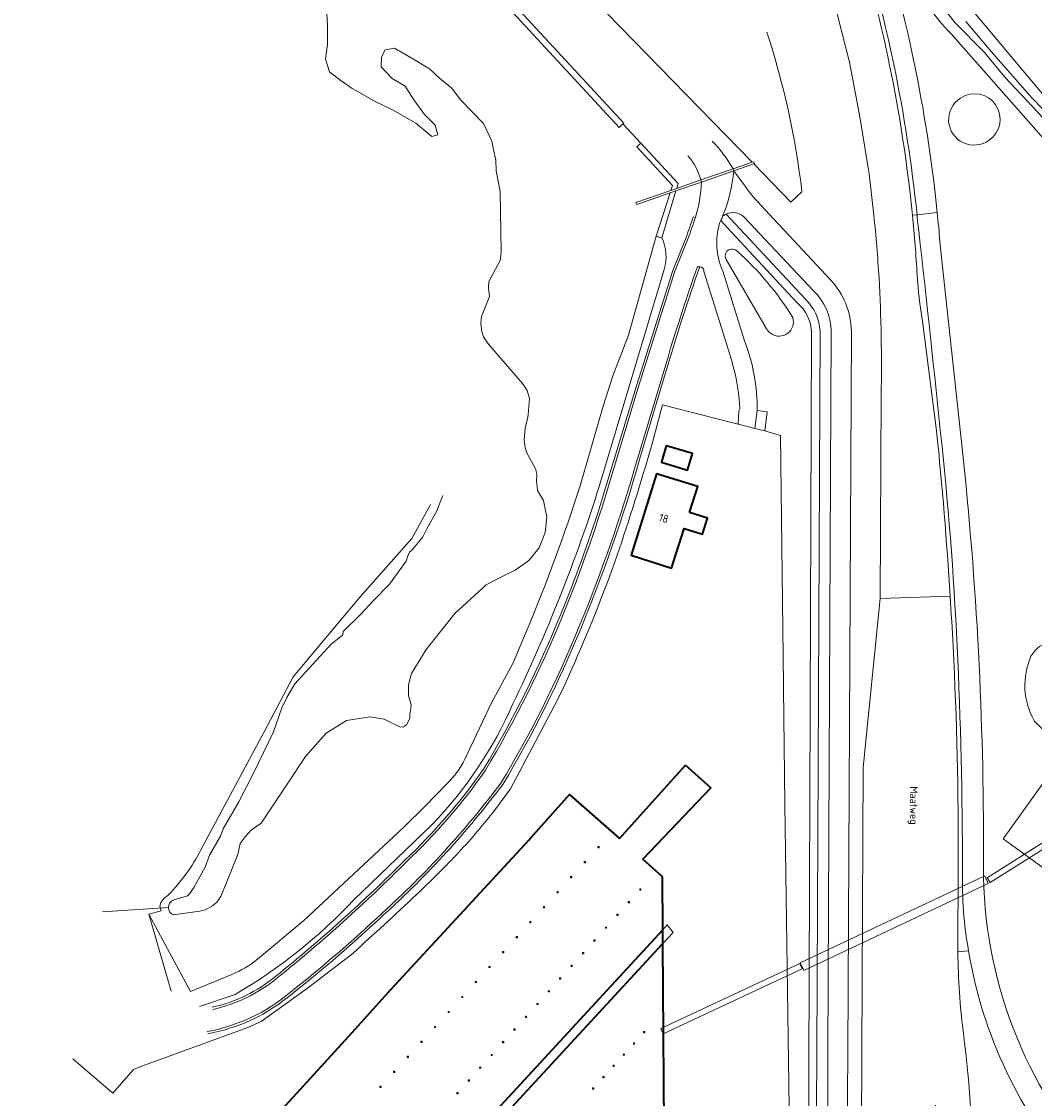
# Model space of a CAD drawing. Header units: metres. Extents: x 152391 to 157968, y 462336 to 467280.
# Tile 103 of 256: x 154045 to 154224, y 464281 to 464472. Entities that reach past the tile are written whole.
import ezdxf
from ezdxf.enums import TextEntityAlignment as Align

# ---------------------------------------------------------------- set-up
doc = ezdxf.new("R2010")
doc.units = ezdxf.units.M
doc.header["$LTSCALE"] = 0.75
doc.layers.get('0').update_dxf_attribs({"lineweight": 25})
for name, color, linetype, lineweight in [('B-WE-GK-BESCHOEIING-G', 251, 'GK-BESCHOEIING', 35), ('B-WE-GK-KADEMUUR-G', 5, 'Continuous', 35), ('B-WE-GR-BOS_LOOF-GV', 251, 'Continuous', 13), ('B-WE-GR-GROENVOORZIENING-GV', 251, 'Continuous', 18), ('B-WE-GR-HAAG-GV', 251, 'Continuous', 13), ('B-WE-GW-TALUD_KRUIN-G', 251, 'Continuous', 18), ('B-WE-IE-MEUBILAIR_WATERWEGMEUBILAIR-S', 251, 'Continuous', 25), ('B-WE-KW-KUNSTWERK_DUIKER-G', 5, 'Continuous', 18), ('B-WE-KW-KUNSTWERK_DUIKER-GV', 5, 'Continuous', 18), ('B-WE-KW-KUNSTWERK_STEIGER-GV', 170, 'Continuous', 18), ('B-WE-OG-BEBOUWING-GV', 6, 'Continuous', 35), ('B-WE-OG-BEBOUWING-T18', 1, 'Continuous', 18), ('B-WE-OG-TERREIN_CULTUURSCHEIDING-GV', 251, 'Continuous', 18), ('B-WE-OG-TOPOGRAFIE-T18', 1, 'Continuous', 18), ('B-WE-OG-WATER-GV', 251, 'Continuous', 18), ('B-WE-OG-WATER_GREPPEL-GV', 251, 'Continuous', 18), ('B-WE-OG-WATER_SLOOT-GV', 251, 'Continuous', 18), ('B-WE-VH-VERHARDING_ASFALT-GV', 251, 'Continuous', 18), ('B-WE-VH-VERHARDING_BEDRIJFSVLOERPLAAT-GV', 251, 'Continuous', 18), ('B-WE-VH-VERHARDING_BETON-GV', 251, 'Continuous', 18), ('B-WE-VH-VERHARDING_GRASBETONSTEEN-GV', 251, 'Continuous', 18), ('B-WE-VH-VERHARDING_TEGEL-GV', 251, 'Continuous', 18)]:
    doc.layers.add(name, color=color, linetype=linetype, lineweight=lineweight)
doc.styles.add('NLCS-ISO', font='isocpeur.ttf')
doc.styles.add('NLCS-ISO-M750-T18', font='NLCS-ISO.ttf', dxfattribs={"height": 1.35})
doc.linetypes.add('GK-BESCHOEIING', pattern='A,30,-5,[1,NLCS.SHX,S=1,R=0,X=0,Y=0],-5', length=40)

# ---------------------------------------------------------------- blocks, each defined once
blk = doc.blocks.new('SIE-WATER_MEERPAAL-SO')
at = {"color": 0, "linetype": 'ByBlock', "lineweight": 18}
blk.add_lwpolyline([(-1.1, -1.1), (1.1, -1.1), (1.1, 1.1), (-1.1, 1.1)], close=True, dxfattribs=at)
at = {"color": 0, "linetype": 'ByBlock', "lineweight": 18, "style": 'NLCS-ISO'}
blk.add_text('m', height=1.5, dxfattribs=at).set_placement((0, 0.3), align=Align.MIDDLE_CENTER)

msp = doc.modelspace()

# ---------------------------------------------------------------- linework, layer by layer
at = {"layer": 'B-WE-GK-BESCHOEIING-G'}
for points in [[(154150.81, 464327.23), (154162.47, 464340.21)], [(154162.47, 464340.21), (154166.96, 464336.23)], [(154166.96, 464336.23), (154154.95, 464323.6), (154158.36, 464320.54), (154158.42, 464311.06)], [(154158.42, 464311.06), (154108.9, 464257.3), (154110.08, 464256.2), (154158.44, 464308.66), (154158.71, 464268.38), (154143.5, 464251.91), (154122.8, 464229.38), (154114.54, 464235.18), (154109.61, 464228.36)], [(154158.42, 464311.06), (154158.44, 464308.66)]]:
    msp.add_lwpolyline(points, dxfattribs=at)
at = {"layer": 'B-WE-GK-KADEMUUR-G'}
for points in [[(154135.12, 464327.3), (154141.97, 464335.04), (154142.14, 464334.88)], [(154142.14, 464334.88), (154150.81, 464327.23)], [(154102.47, 464233.01), (154107.84, 464240.37), (154079.98, 464259.64), (154077.7, 464261.36), (154075.95, 464262.9), (154084.57, 464272.21), (154093.15, 464281.55), (154103.58, 464292.95), (154110.45, 464300.6), (154134.81, 464326.94), (154135.12, 464327.3)]]:
    msp.add_lwpolyline(points, dxfattribs=at)
at = {"layer": 'B-WE-GR-BOS_LOOF-GV'}
for points in [[(154168.52, 464435.98, 0.174192), (154169.07, 464427.55)], [(154168.74, 464436.47, -0.005795), (154168.52, 464435.98)], [(154169.68, 464429.61, -0.259742), (154169.66, 464430.8)], [(154169.66, 464430.8, -0.494147), (154171.57, 464431.1)], [(154171.57, 464431.1, -0.072733), (154181.45, 464419.34)], [(154184.76, 464416.66, 0.217014), (154182.23, 464421.94)], [(154181.45, 464419.34, -0.714041), (154177.62, 464416.48)], [(154177.62, 464416.48, -0.116377), (154176.84, 464417.34)], [(154172.95, 464415.2, -0.093851), (154175.16, 464402.88)]]:
    msp.add_lwpolyline(points, format="xyb", dxfattribs=at)
for points in [[(154182.23, 464421.94), (154170.71, 464434.35), (154168.74, 464436.47)], [(154176.84, 464417.34), (154169.68, 464429.61)], [(154169.07, 464427.55), (154172.95, 464415.2)], [(154184.24, 464271.46), (154184.52, 464350.42), (154184.76, 464416.66)], [(154175.16, 464402.88), (154176.96, 464402.66), (154176.52, 464399.28), (154176.67, 464399.24), (154179.28, 464398.47), (154179.8, 464354.47), (154179.81, 464353.82), (154180.08, 464333.39), (154180.98, 464267.25), (154139.89, 464223.63), (154132.85, 464216.16), (154131.65, 464214.88), (154130.91, 464214.1)]]:
    msp.add_lwpolyline(points, dxfattribs=at)
at = {"layer": 'B-WE-GR-GROENVOORZIENING-GV'}
msp.add_lwpolyline([(154158.3, 464433.41), (154160.81, 464441.72), (154159.79, 464441.36), (154157.34, 464433.7)], close=True, dxfattribs=at)
at = {"layer": 'B-WE-GR-HAAG-GV'}
msp.add_lwpolyline([(154159.79, 464441.36), (154157.34, 464433.7), (154158.3, 464433.41), (154160.81, 464441.72)], close=True, dxfattribs=at)
at = {"layer": 'B-WE-GW-TALUD_KRUIN-G'}
for points in [[(154182.23, 464421.94), (154170.71, 464434.35), (154168.74, 464436.47)], [(154147.31, 464389.62), (154158.71, 464427.8)], [(154184.24, 464271.46), (154184.52, 464350.42), (154184.76, 464416.66)], [(154103.88, 464316.41), (154117.59, 464329.59)], [(154076.6, 464297.57), (154082.9, 464299.67)]]:
    msp.add_lwpolyline(points, dxfattribs=at)
for points in [[(154158.71, 464427.8, 0.188538), (154158.3, 464433.41)], [(154184.76, 464416.66, 0.217014), (154182.23, 464421.94)], [(154132.01, 464351.08, 0.035296), (154147.31, 464389.62)], [(154117.59, 464329.59, 0.088859), (154132.01, 464351.08)], [(154082.9, 464299.67, 0.071129), (154103.88, 464316.41)]]:
    msp.add_lwpolyline(points, format="xyb", dxfattribs=at)
at = {"layer": 'B-WE-KW-KUNSTWERK_DUIKER-G'}
msp.add_lwpolyline([(154071.12, 464315.03), (154059.44, 464314.28)], dxfattribs=at)
at = {"layer": 'B-WE-KW-KUNSTWERK_DUIKER-GV'}
for points in [[(154216.37, 464319.45), (154229.85, 464327.98), (154229.31, 464328.83), (154215.83, 464320.3)], [(154183.42, 464303.93), (154216.02, 464319.28), (154215.39, 464320.64), (154182.78, 464305.29)], [(154158.53, 464292.75), (154183.13, 464304.22), (154182.71, 464305.13), (154158.11, 464293.65)]]:
    msp.add_lwpolyline(points, close=True, dxfattribs=at)
at = {"layer": 'B-WE-KW-KUNSTWERK_STEIGER-GV'}
msp.add_lwpolyline([(154158.42, 464311.06), (154108.9, 464257.3), (154110.08, 464256.2), (154158.44, 464308.66), (154160.29, 464310.66), (154159.26, 464311.97)], close=True, dxfattribs=at)
at = {"layer": 'B-WE-OG-BEBOUWING-GV'}
for points in [[(154158.33, 464393.98), (154158.26, 464393.74), (154162.85, 464392.38), (154163.44, 464394.29), (154163.76, 464395.3), (154159.34, 464396.61), (154159.1, 464396.68)], [(154163.2, 464384.89), (154164.67, 464389.45), (154157.37, 464391.71), (154152.87, 464377.32), (154160.02, 464375.01), (154162.29, 464382.06), (154165.48, 464381.03), (154166.39, 464383.86)]]:
    msp.add_lwpolyline(points, close=True, dxfattribs=at)
at = {"layer": 'B-WE-OG-TERREIN_CULTUURSCHEIDING-GV'}
for points in [[(154152.38, 464521.18), (154133.85, 464489.4), (154135.02, 464487.25), (154146.3, 464475.53), (154174.26, 464446.77), (154174.56, 464446.87), (154174.68, 464446.51), (154174.56, 464446.47), (154181.14, 464439.7), (154183.08, 464441.55)], [(154090.93, 464513.08), (154092.56, 464511.31), (154092.91, 464510.93), (154095.17, 464508.48), (154101.64, 464507.69), (154151.57, 464453.69), (154151.42, 464453.55), (154154.58, 464450.13), (154161.19, 464442.99), (154160.94, 464442.15), (154165.23, 464443.64)], [(154170.9, 464445.6), (154174.26, 464446.77), (154146.3, 464475.53), (154135.02, 464487.25), (154133.85, 464489.4)], [(154194.79, 464445.78), (154193.26, 464455.17), (154191.46, 464464.47), (154189.33, 464472.98), (154188.88, 464474.48), (154188.76, 464474.9)], [(154213.55, 464473.16), (154282.62, 464390.9), (154290.82, 464379.36), (154288.92, 464377.9)], [(154251.26, 464422.02), (154209.47, 464469.45)], [(154183.08, 464441.55), (154181.14, 464439.7), (154174.56, 464446.47), (154171.05, 464445.28)], [(154165.31, 464443.28), (154160.81, 464441.72), (154158.3, 464433.41)], [(154174.45, 464440.66), (154178.06, 464436.78), (154179.89, 464434.81), (154188.11, 464426.02)], [(154183.7, 464422.59), (154169.71, 464437.62)], [(154163.86, 464437.1), (154164.24, 464436.98)], [(154168.74, 464436.47), (154170.71, 464434.35), (154182.23, 464421.94)], [(154147.36, 464385.95), (154153.58, 464406.52), (154160.23, 464427.64), (154162.62, 464433.5)], [(154158.3, 464433.41), (154157.34, 464433.7), (154152.44, 464416.21), (154149.65, 464409.03)], [(154207.47, 464432.68), (154208.75, 464420.71), (154211.38, 464396.26)], [(154158.71, 464427.8), (154147.31, 464389.62)], [(154147.31, 464389.62), (154158.71, 464427.8)], [(154170.66, 464411.68), (154165.76, 464427.48)], [(154184.76, 464416.66), (154184.52, 464350.42), (154184.24, 464271.46)], [(154185.48, 464272.74), (154185.68, 464279.39), (154185.73, 464289.47), (154186.28, 464416.88)], [(154191.82, 464416.88), (154191.17, 464289.43), (154191.09, 464274.11)], [(154149.65, 464409.03), (154147.95, 464403.66), (154144.36, 464391.22)], [(154159.11, 464409.94), (154154.39, 464394.22)], [(154188.92, 464261.75), (154193.53, 464261.65), (154193.65, 464289.43), (154193.88, 464339.79), (154196.92, 464369.65), (154197.09, 464405.57)], [(154156.46, 464396.61), (154158.42, 464403.92), (154170.14, 464400.91), (154171.81, 464400.49), (154171.94, 464402.84), (154172.08, 464403.2)], [(154135.14, 464365.73), (154132.04, 464358.29), (154128.13, 464351.09), (154123.51, 464341.29)], [(154128.57, 464331.99), (154131.58, 464336.02), (154139.82, 464351.65), (154140.91, 464353.93)], [(154226.99, 464345.09), (154224.17, 464348.01)], [(154245.85, 464281.4), (154245.8, 464282.37), (154243.21, 464309.83), (154233.57, 464316.74), (154233.39, 464316.5), (154218.64, 464327.17), (154227.16, 464339.1)], [(154120.24, 464336.84), (154116.53, 464333), (154112.63, 464329.21), (154095.03, 464312.73), (154086.88, 464305.91)], [(154117.59, 464329.59), (154103.88, 464316.41)], [(154103.88, 464316.41), (154117.59, 464329.59)], [(154082.31, 464303.21), (154074.99, 464300.18), (154067.62, 464313.86), (154071.57, 464300.25)], [(154054.24, 464288.29), (154061.29, 464282.24), (154064.92, 464286.4), (154066.22, 464286.94), (154085.12, 464293.83), (154087.48, 464294.93), (154095.71, 464300.8), (154103.68, 464306.95)], [(154212.52, 464307.4), (154210.64, 464307.21)], [(154082.9, 464299.67), (154076.6, 464297.57)], [(154076.6, 464297.57), (154082.9, 464299.67)]]:
    msp.add_lwpolyline(points, dxfattribs=at)
for points in [[(154195.84, 464491.31, -0.052166), (154206.99, 464437.89)], [(154209.47, 464469.45, -0.10851), (154202.37, 464480.45)], [(154176.89, 464469.75, -0.048809), (154183.08, 464441.55)], [(154183.08, 464441.55, 0.048809), (154176.89, 464469.75)], [(154211.1, 464458.12, -0.987689), (154216.18, 464450.68)], [(154216.18, 464450.68, -1.0365), (154211.1, 464458.12)], [(154167.23, 464450.5, -0.065758), (154170.9, 464445.6)], [(154165.23, 464443.64, 0.103953), (154162.93, 464447.93)], [(154171.05, 464445.28, 0.009801), (154174.45, 464440.66)], [(154195.79, 464437.42, 0.008247), (154194.79, 464445.78)], [(154164.24, 464436.98, 0.066782), (154165.31, 464443.28)], [(154169.71, 464437.62, 0.067322), (154169.06, 464437.22)], [(154206.99, 464437.89, -0.005168), (154207.47, 464432.68)], [(154162.62, 464433.5, 0.003815), (154163.86, 464437.1)], [(154169.06, 464437.22, -0.007756), (154168.74, 464436.47)], [(154196.7, 464426.32, 0.010815), (154195.79, 464437.42)], [(154158.3, 464433.41, -0.188538), (154158.71, 464427.8)], [(154158.71, 464427.8, 0.188538), (154158.3, 464433.41)], [(154165.02, 464428.31, 0.014358), (154159.11, 464409.94)], [(154165.76, 464427.48, 0.409532), (154165.02, 464428.31)], [(154197.09, 464405.57, 0.017782), (154196.7, 464426.32)], [(154188.11, 464426.02, -0.1859), (154191.82, 464416.88)], [(154186.28, 464416.88, 0.185232), (154183.7, 464422.59)], [(154182.23, 464421.94, -0.217014), (154184.76, 464416.66)], [(154172.08, 464403.2, 0.061554), (154170.66, 464411.68)], [(154150.42, 464377.3, 0.012211), (154156.46, 464396.61)], [(154211.38, 464396.26, -0.027818), (154215.16, 464324.14)], [(154154.39, 464394.22, -0.028085), (154143.98, 464364.33)], [(154144.36, 464391.22, -0.023729), (154135.14, 464365.73)], [(154147.31, 464389.62, -0.035296), (154132.01, 464351.08)], [(154132.01, 464351.08, 0.035296), (154147.31, 464389.62)], [(154140.45, 464366.88, 0.021029), (154147.36, 464385.95)], [(154140.91, 464353.93, 0.02297), (154150.42, 464377.3)], [(154126.81, 464339.52, 0.037736), (154140.45, 464366.88)], [(154143.98, 464364.33, -0.039199), (154130.2, 464336.81)], [(154223.56, 464359.46, -0.56924), (154231.29, 464360.01)], [(154224.17, 464348.01, -0.238623), (154223.56, 464359.46)], [(154132.01, 464351.08, -0.088859), (154117.59, 464329.59)], [(154117.59, 464329.59, 0.088859), (154132.01, 464351.08)], [(154123.51, 464341.29, -0.092192), (154120.24, 464336.84)], [(154112.91, 464323.42, 0.050826), (154126.81, 464339.52)], [(154130.2, 464336.81, -0.047792), (154109.14, 464313.76)], [(154122.01, 464324.36, 0.021051), (154128.57, 464331.99)], [(154090.1, 464302.92, 0.026948), (154112.91, 464323.42)], [(154114.85, 464317.23, 0.013022), (154122.01, 464324.36)], [(154215.16, 464324.14, 0.185908), (154234.43, 464270.26)], [(154103.88, 464316.41, -0.071129), (154082.9, 464299.67)], [(154082.9, 464299.67, 0.071129), (154103.88, 464316.41)], [(154103.68, 464306.95, 0.004712), (154114.85, 464317.23)], [(154109.14, 464313.76, -0.021765), (154092.92, 464299.76)], [(154210.64, 464307.21, 0.03044), (154211.62, 464292.85)], [(154231.53, 464267.44, -0.140626), (154212.52, 464307.4)], [(154086.88, 464305.91, -0.069347), (154082.31, 464303.21)], [(154078.86, 464297.41, 0.116945), (154090.1, 464302.92)], [(154092.92, 464299.76, -0.129496), (154078.08, 464292.73)], [(154211.62, 464292.85, -0.027821), (154213.51, 464264.57)]]:
    msp.add_lwpolyline(points, format="xyb", dxfattribs=at)
at = {"layer": 'B-WE-OG-WATER-GV'}
msp.add_lwpolyline([(154158.71, 464268.38), (154158.44, 464308.66), (154158.42, 464311.06), (154158.36, 464320.54), (154154.95, 464323.6), (154166.96, 464336.23), (154162.47, 464340.21), (154150.81, 464327.23), (154142.14, 464334.88), (154141.97, 464335.04), (154135.12, 464327.3), (154134.81, 464326.94), (154110.45, 464300.6), (154103.58, 464292.95), (154093.15, 464281.55), (154084.57, 464272.21)], dxfattribs=at)
at = {"layer": 'B-WE-OG-WATER_GREPPEL-GV'}
for points in [[(154216.18, 464450.68, 0.987689), (154211.1, 464458.12)], [(154211.1, 464458.12, 1.0365), (154216.18, 464450.68)], [(154169.66, 464430.8, 0.259742), (154169.68, 464429.61)], [(154171.57, 464431.1, 0.494147), (154169.66, 464430.8)], [(154181.45, 464419.34, 0.072733), (154171.57, 464431.1)], [(154177.62, 464416.48, 0.714041), (154181.45, 464419.34)], [(154176.84, 464417.34, 0.116377), (154177.62, 464416.48)]]:
    msp.add_lwpolyline(points, format="xyb", dxfattribs=at)
msp.add_lwpolyline([(154169.68, 464429.61), (154176.84, 464417.34)], dxfattribs=at)
at = {"layer": 'B-WE-OG-WATER_SLOOT-GV'}
for points in [[(154279.27, 464388.6), (154257.69, 464416.35), (154241.45, 464436.52), (154234.84, 464444.2), (154224.64, 464455.73), (154218.96, 464461.79), (154215.35, 464466.17), (154210.1, 464471.5), (154207.39, 464474.95), (154206.57, 464476.16), (154204.87, 464479.86), (154203.03, 464484.9), (154199.89, 464494.46), (154196.24, 464505.63), (154193.08, 464514.59), (154190.75, 464520.66)], [(154190.75, 464520.66), (154193.08, 464514.59), (154196.24, 464505.63), (154199.89, 464494.46), (154203.03, 464484.9), (154204.87, 464479.86), (154206.57, 464476.16), (154207.39, 464474.95), (154210.1, 464471.5), (154215.35, 464466.17), (154218.96, 464461.79), (154224.64, 464455.73), (154234.84, 464444.2), (154241.45, 464436.52), (154257.69, 464416.35), (154279.27, 464388.6)], [(154144.36, 464391.22), (154147.95, 464403.66), (154149.65, 464409.03), (154152.44, 464416.21), (154157.34, 464433.7), (154159.79, 464441.36), (154153.87, 464439.3), (154153.74, 464439.66), (154159.93, 464441.81), (154160.2, 464442.64), (154153.92, 464449.52), (154154.58, 464450.13), (154151.42, 464453.55), (154150.76, 464452.94), (154100.85, 464506.94), (154096.29, 464507.27), (154040.78, 464509.52), (154040.68, 464509.41), (154040.19, 464509.43), (154005.84, 464510.89)], [(154099.04, 464474.16), (154099.24, 464470.86), (154099.24, 464467.56), (154098.9, 464465.01), (154099.57, 464462.78), (154101.66, 464461.17), (154103.61, 464459.82), (154105.3, 464458.88), (154107.65, 464457.54), (154110.82, 464455.99), (154114.85, 464453.7), (154117.65, 464451.3), (154118.7, 464451.6), (154118.28, 464453.32), (154116.39, 464455.22), (154114.49, 464457.79), (154112.95, 464460.21), (154110.66, 464461.58), (154108.71, 464463.63), (154108.77, 464465.39), (154109.4, 464466.63), (154111.05, 464466.94), (154114.45, 464465), (154117.23, 464463.29), (154119.02, 464461.61), (154121.18, 464459.84), (154122.72, 464457.83), (154126.79, 464453.61), (154128.24, 464450.51), (154128.56, 464449.01), (154128.99, 464447.13), (154129.01, 464445.28), (154129.72, 464441.62), (154129.91, 464430.93), (154129.78, 464429.67), (154129.75, 464429.39), (154127.76, 464425.71), (154127.67, 464424.59), (154127.88, 464423.03), (154126.47, 464419.52), (154126.31, 464418.32), (154126.49, 464416.81), (154126.82, 464415.89), (154127.68, 464414.6), (154133.67, 464407.64), (154134.52, 464406.42), (154134.92, 464404.99), (154134.7, 464402.18), (154134.64, 464401.71), (154134.15, 464399.77), (154134.01, 464397.69), (154134.18, 464396.28), (154134.48, 464395.4), (154136.04, 464392.47), (154136.23, 464391.39), (154136.14, 464390.51), (154136.33, 464388.76), (154137.41, 464387), (154137.99, 464384.07), (154137.7, 464381.33), (154136.63, 464378.64), (154134.8, 464376.38), (154132.42, 464374.65), (154129.73, 464373.36), (154127.25, 464372.07), (154121.75, 464367), (154116.68, 464360.64), (154114.1, 464356.43), (154113.56, 464354.38), (154113.56, 464352.44), (154113.99, 464350.93), (154113.88, 464349.75), (154113.8, 464349.3), (154113.77, 464348.45), (154113.17, 464347.33), (154112.68, 464346.98), (154112.15, 464346.94), (154109.24, 464348.34), (154106.76, 464348.78), (154102.56, 464348.13), (154099, 464345.86), (154095.33, 464341.77), (154092.21, 464337.02), (154087.51, 464329.97), (154085.75, 464328.7), (154084.67, 464327.53), (154083.79, 464326.36), (154083.4, 464324.4), (154080.38, 464316.98), (154079.64, 464316.01)], [(154079.64, 464316.01), (154080.38, 464316.98), (154083.4, 464324.4), (154083.79, 464326.36), (154084.67, 464327.53), (154085.75, 464328.7), (154087.51, 464329.97), (154092.21, 464337.02), (154095.33, 464341.77), (154099, 464345.86), (154102.56, 464348.13), (154106.76, 464348.78), (154109.24, 464348.34), (154112.15, 464346.94), (154112.68, 464346.98), (154113.17, 464347.33), (154113.77, 464348.45), (154113.8, 464349.3), (154113.88, 464349.75), (154113.99, 464350.93), (154113.56, 464352.44), (154113.56, 464354.38), (154114.1, 464356.43), (154116.68, 464360.64), (154121.75, 464367), (154127.25, 464372.07), (154129.73, 464373.36), (154132.42, 464374.65), (154134.8, 464376.38), (154136.63, 464378.64), (154137.7, 464381.33), (154137.99, 464384.07), (154137.41, 464387), (154136.33, 464388.76), (154136.14, 464390.51), (154136.23, 464391.39), (154136.04, 464392.47), (154134.48, 464395.4), (154134.18, 464396.28), (154134.01, 464397.69), (154134.15, 464399.77), (154134.64, 464401.71), (154134.7, 464402.18), (154134.92, 464404.99), (154134.52, 464406.42), (154133.67, 464407.64), (154127.68, 464414.6), (154126.82, 464415.89), (154126.49, 464416.81), (154126.31, 464418.32), (154126.47, 464419.52), (154127.88, 464423.03), (154127.67, 464424.59), (154127.76, 464425.71), (154129.75, 464429.39), (154129.78, 464429.67), (154129.91, 464430.93), (154129.72, 464441.62), (154129.01, 464445.28), (154128.99, 464447.13), (154128.56, 464449.01), (154128.24, 464450.51), (154126.79, 464453.61), (154122.72, 464457.83), (154121.18, 464459.84), (154119.02, 464461.61), (154117.23, 464463.29), (154114.45, 464465), (154111.05, 464466.94), (154109.4, 464466.63), (154108.77, 464465.39), (154108.71, 464463.63), (154110.66, 464461.58), (154112.95, 464460.21), (154114.49, 464457.79), (154116.39, 464455.22), (154118.28, 464453.32), (154118.7, 464451.6), (154117.65, 464451.3), (154114.85, 464453.7), (154110.82, 464455.99), (154107.65, 464457.54), (154105.3, 464458.88), (154103.61, 464459.82), (154101.66, 464461.17), (154099.57, 464462.78), (154098.9, 464465.01), (154099.24, 464467.56), (154099.24, 464470.86), (154099.04, 464474.16)], [(154216.52, 464466.33), (154223.77, 464458.11), (154229.48, 464452.22), (154237.42, 464442.99), (154246.02, 464432.89), (154252.22, 464425.26), (154264.12, 464410.43), (154278.51, 464391.95), (154282.56, 464386.91), (154288.92, 464377.9), (154290.82, 464379.36), (154282.62, 464390.9), (154213.55, 464473.16)], [(154212.07, 464471.65), (154216.52, 464466.33)], [(154229.48, 464452.22), (154223.77, 464458.11), (154216.52, 464466.33), (154212.07, 464471.65)], [(154209.47, 464469.45), (154251.26, 464422.02), (154256.86, 464415.67), (154274.74, 464392.11), (154277.16, 464388.93), (154279.13, 464386.21), (154279.3, 464385.97)], [(154071.93, 464316.36), (154074.47, 464317.11), (154074.91, 464317.54), (154075.62, 464318.56), (154077.61, 464322.21), (154078.37, 464324.32), (154080.3, 464327.64), (154080.8, 464328.93), (154083.56, 464333.74), (154086.12, 464338.81), (154089.67, 464346.13), (154091.18, 464350.32), (154092.05, 464352.16), (154093.44, 464354.57), (154099.88, 464361.57), (154101.81, 464363.11), (154101.91, 464363.32), (154101.99, 464363.85), (154105.11, 464366.88), (154107.36, 464369.32), (154110.16, 464372.22), (154113.12, 464376.29), (154113.37, 464377.05), (154113.72, 464377.84), (154114.23, 464378.3), (154116.08, 464380.56), (154116.8, 464381.99), (154118.48, 464385.02), (154119.58, 464387.9)], [(154119.58, 464387.9), (154118.48, 464385.02), (154116.8, 464381.99), (154116.08, 464380.56), (154114.23, 464378.3), (154113.72, 464377.84), (154113.37, 464377.05), (154113.12, 464376.29), (154110.16, 464372.22), (154107.36, 464369.32), (154105.11, 464366.88), (154101.99, 464363.85), (154101.91, 464363.32), (154101.81, 464363.11), (154099.88, 464361.57), (154093.44, 464354.57), (154092.05, 464352.16), (154091.18, 464350.32), (154089.67, 464346.13), (154086.12, 464338.81), (154083.56, 464333.74), (154080.8, 464328.93), (154080.3, 464327.64), (154078.37, 464324.32), (154077.61, 464322.21), (154075.62, 464318.56), (154074.91, 464317.54), (154074.47, 464317.11), (154071.93, 464316.36)], [(154117.42, 464386.28), (154114.15, 464380.3), (154105.02, 464369.95), (154093.18, 464355.82), (154088.03, 464346.12), (154076.86, 464325.22)], [(154123.51, 464341.29), (154128.13, 464351.09), (154132.04, 464358.29), (154135.14, 464365.73)], [(154224.17, 464348.01), (154226.99, 464345.09)], [(154086.88, 464305.91), (154095.03, 464312.73), (154112.63, 464329.21), (154116.53, 464333), (154120.24, 464336.84)], [(154071.02, 464317.2), (154070.33, 464316.68), (154069.79, 464315.91), (154069.6, 464315.29), (154069.82, 464314.46), (154067.62, 464313.86), (154074.99, 464300.18), (154082.31, 464303.21)], [(154076.19, 464314.32), (154072.03, 464313.76)], [(154072.03, 464313.76), (154076.19, 464314.32)]]:
    msp.add_lwpolyline(points, dxfattribs=at)
for points in [[(154202.37, 464480.45, 0.10851), (154209.47, 464469.45)], [(154135.14, 464365.73, 0.023729), (154144.36, 464391.22)], [(154231.29, 464360.01, 0.56924), (154223.56, 464359.46)], [(154223.56, 464359.46, 0.238623), (154224.17, 464348.01)], [(154120.24, 464336.84, 0.092192), (154123.51, 464341.29)], [(154076.86, 464325.22, -0.072234), (154071.02, 464317.2)], [(154072.03, 464313.76, -0.661875), (154071.93, 464316.36)], [(154071.93, 464316.36, 0.661875), (154072.03, 464313.76)], [(154079.64, 464316.01, -0.174817), (154076.19, 464314.32)], [(154076.19, 464314.32, 0.174817), (154079.64, 464316.01)], [(154082.31, 464303.21, 0.069347), (154086.88, 464305.91)]]:
    msp.add_lwpolyline(points, format="xyb", dxfattribs=at)
at = {"layer": 'B-WE-VH-VERHARDING_ASFALT-GV'}
for points in [[(154206.99, 464437.89, 0.052166), (154195.84, 464491.31)], [(154202.61, 464437.4, 0.051558), (154191.85, 464489.75)], [(154192.53, 464490.03, -0.050943), (154203.42, 464437.49)], [(154170.9, 464445.6, 0.065758), (154167.23, 464450.5)], [(154162.93, 464447.93, -0.103953), (154165.23, 464443.64)], [(154169.06, 464437.22, 0.07262), (154171.05, 464445.28)], [(154194.79, 464445.78, -0.008247), (154195.79, 464437.42)], [(154165.31, 464443.28, -0.066782), (154164.24, 464436.98)], [(154207.47, 464432.68, 0.005168), (154206.99, 464437.89)], [(154164.24, 464436.98, -0.004047), (154162.99, 464433.36)], [(154169.07, 464427.55, -0.174192), (154168.52, 464435.98)], [(154168.52, 464435.98, 0.005795), (154168.74, 464436.47)], [(154168.74, 464436.47, 0.007756), (154169.06, 464437.22)], [(154195.79, 464437.42, -0.010815), (154196.7, 464426.32)], [(154203.45, 464426.82, 0.010294), (154202.61, 464437.4)], [(154203.47, 464436.96, -0.002482), (154207.52, 464399.45)], [(154158.73, 464410.05, -0.01423), (154164.61, 464428.33)], [(154164.74, 464428.28, -0.090333), (154165.02, 464428.31)], [(154165.02, 464428.31, -0.409532), (154165.76, 464427.48)], [(154196.7, 464426.32, -0.017782), (154197.09, 464405.57)], [(154175.16, 464402.88, 0.093851), (154172.95, 464415.2)], [(154170.66, 464411.68, -0.061554), (154172.08, 464403.2)], [(154209.28, 464370.09, 0.009829), (154206.88, 464399.3)], [(154207.52, 464399.45, -0.01607), (154210.49, 464361.31)], [(154215.16, 464324.14, 0.027818), (154211.38, 464396.26)], [(154143.61, 464364.48, 0.028101), (154154, 464394.33)], [(154147.74, 464385.84, -0.02101), (154140.82, 464366.72)], [(154209.78, 464361.26, 0.002946), (154209.28, 464370.09)], [(154140.82, 464366.72, -0.037774), (154127.14, 464339.3)], [(154129.86, 464337.03, 0.039157), (154143.61, 464364.48)], [(154210.69, 464322.36, 0.014989), (154209.78, 464361.26)], [(154210.49, 464361.31, -0.012619), (154211.44, 464321.45)], [(154127.14, 464339.3, -0.050811), (154113.19, 464323.13)], [(154108.87, 464314.05, 0.047777), (154129.86, 464337.03)], [(154234.43, 464270.26, -0.185908), (154215.16, 464324.14)], [(154113.19, 464323.13, -0.026942), (154090.35, 464302.61)], [(154211.44, 464321.45, 0.047711), (154212.52, 464307.4)], [(154092.66, 464300.07, 0.021728), (154108.87, 464314.05)], [(154211.62, 464292.85, -0.03044), (154210.64, 464307.21)], [(154212.52, 464307.4, 0.140626), (154231.53, 464267.44)], [(154090.35, 464302.61, -0.116846), (154078.96, 464297.02)], [(154077.98, 464293.12, 0.129782), (154092.66, 464300.07)], [(154213.51, 464264.57, 0.027821), (154211.62, 464292.85)]]:
    msp.add_lwpolyline(points, format="xyb", dxfattribs=at)
for points in [[(154188.76, 464474.9), (154188.88, 464474.48), (154189.33, 464472.98), (154191.46, 464464.47), (154193.26, 464455.17), (154194.79, 464445.78)], [(154165.23, 464443.64), (154170.9, 464445.6)], [(154171.05, 464445.28), (154165.31, 464443.28)], [(154206.99, 464437.89), (154203.42, 464437.49), (154203.47, 464436.96)], [(154203.42, 464437.49), (154206.99, 464437.89)], [(154162.99, 464433.36), (154160.61, 464427.5), (154153.96, 464406.4), (154147.74, 464385.84)], [(154211.38, 464396.26), (154208.75, 464420.71), (154207.47, 464432.68)], [(154164.61, 464428.33), (154164.74, 464428.28)], [(154165.76, 464427.48), (154170.66, 464411.68)], [(154172.95, 464415.2), (154169.07, 464427.55)], [(154206.88, 464399.3), (154204.39, 464418.67), (154203.91, 464421.82), (154203.66, 464423.82), (154203.45, 464426.82)], [(154154, 464394.33), (154158.73, 464410.05)], [(154197.09, 464405.57), (154196.92, 464369.65), (154209.28, 464370.09)], [(154172.08, 464403.2), (154171.94, 464402.84), (154171.81, 464400.49), (154174.76, 464399.73), (154175.16, 464402.88)], [(154209.28, 464370.09), (154196.92, 464369.65), (154193.88, 464339.79), (154193.65, 464289.43)], [(154210.64, 464307.21), (154210.69, 464322.36)], [(154193.65, 464289.43), (154193.53, 464261.65), (154206.62, 464261.68), (154206.62, 464261.97), (154206.68, 464278.45), (154206.68, 464279.87), (154206.7, 464280.09)]]:
    msp.add_lwpolyline(points, dxfattribs=at)
at = {"layer": 'B-WE-VH-VERHARDING_BEDRIJFSVLOERPLAAT-GV'}
for points in [[(154165.31, 464443.28), (154171.05, 464445.28), (154170.9, 464445.6), (154165.23, 464443.64)], [(154174.56, 464446.47), (154174.68, 464446.51), (154174.56, 464446.87), (154174.26, 464446.77), (154170.9, 464445.6), (154171.05, 464445.28)], [(154160.81, 464441.72), (154165.31, 464443.28), (154165.23, 464443.64), (154160.94, 464442.15), (154159.93, 464441.81), (154153.74, 464439.66), (154153.87, 464439.3), (154159.79, 464441.36)]]:
    msp.add_lwpolyline(points, close=True, dxfattribs=at)
at = {"layer": 'B-WE-VH-VERHARDING_BETON-GV'}
for points in [[(154191.85, 464489.75, -0.051558), (154202.61, 464437.4)], [(154203.42, 464437.49, 0.050943), (154192.53, 464490.03)], [(154202.61, 464437.4, -0.010294), (154203.45, 464426.82)], [(154207.52, 464399.45, 0.002482), (154203.47, 464436.96)], [(154206.88, 464399.3, -0.009829), (154209.28, 464370.09)], [(154210.49, 464361.31, 0.01607), (154207.52, 464399.45)], [(154209.28, 464370.09, -0.002946), (154209.78, 464361.26)], [(154209.78, 464361.26, -0.014989), (154210.69, 464322.36)], [(154211.44, 464321.45, 0.012619), (154210.49, 464361.31)], [(154212.52, 464307.4, -0.047711), (154211.44, 464321.45)]]:
    msp.add_lwpolyline(points, format="xyb", dxfattribs=at)
for points in [[(154202.61, 464437.4), (154203.42, 464437.49)], [(154203.47, 464436.96), (154203.42, 464437.49), (154202.61, 464437.4)], [(154203.45, 464426.82), (154203.66, 464423.82), (154203.91, 464421.82), (154204.39, 464418.67), (154206.88, 464399.3)], [(154210.69, 464322.36), (154210.64, 464307.21)], [(154210.64, 464307.21), (154212.52, 464307.4)]]:
    msp.add_lwpolyline(points, dxfattribs=at)
msp.add_lwpolyline([(154241.94, 464328.64), (154242.09, 464328.84), (154242.02, 464328.89), (154238.64, 464331.29), (154236.09, 464333.1), (154235.95, 464333.2), (154234.56, 464331.23), (154233.22, 464332.18), (154231.32, 464333.54), (154230.9, 464333.84), (154232.3, 464335.8), (154232.16, 464335.9), (154229.35, 464337.9), (154227.33, 464339.35), (154227.16, 464339.1), (154218.64, 464327.17), (154233.39, 464316.5), (154233.57, 464316.74)], close=True, dxfattribs=at)
at = {"layer": 'B-WE-VH-VERHARDING_GRASBETONSTEEN-GV'}
for points in [[(154163.86, 464437.1, -0.003815), (154162.62, 464433.5)], [(154162.99, 464433.36, 0.004047), (154164.24, 464436.98)], [(154164.61, 464428.33, 0.01423), (154158.73, 464410.05)], [(154159.11, 464409.94, -0.014358), (154165.02, 464428.31)], [(154165.02, 464428.31, 0.090333), (154164.74, 464428.28)], [(154154, 464394.33, -0.028101), (154143.61, 464364.48)], [(154143.98, 464364.33, 0.028085), (154154.39, 464394.22)], [(154147.36, 464385.95, -0.021029), (154140.45, 464366.88)], [(154140.82, 464366.72, 0.02101), (154147.74, 464385.84)], [(154140.45, 464366.88, -0.037736), (154126.81, 464339.52)], [(154127.14, 464339.3, 0.037774), (154140.82, 464366.72)], [(154143.61, 464364.48, -0.039157), (154129.86, 464337.03)], [(154130.2, 464336.81, 0.039199), (154143.98, 464364.33)], [(154126.81, 464339.52, -0.050826), (154112.91, 464323.42)], [(154113.19, 464323.13, 0.050811), (154127.14, 464339.3)], [(154129.86, 464337.03, -0.047777), (154108.87, 464314.05)], [(154109.14, 464313.76, 0.047792), (154130.2, 464336.81)], [(154112.91, 464323.42, -0.026948), (154090.1, 464302.92)], [(154090.35, 464302.61, 0.026942), (154113.19, 464323.13)], [(154108.87, 464314.05, -0.021728), (154092.66, 464300.07)], [(154092.92, 464299.76, 0.021765), (154109.14, 464313.76)], [(154090.1, 464302.92, -0.116945), (154078.86, 464297.41)], [(154078.96, 464297.02, 0.116846), (154090.35, 464302.61)], [(154092.66, 464300.07, -0.129782), (154077.98, 464293.12)], [(154078.08, 464292.73, 0.129496), (154092.92, 464299.76)]]:
    msp.add_lwpolyline(points, format="xyb", dxfattribs=at)
for points in [[(154164.24, 464436.98), (154163.86, 464437.1)], [(154162.62, 464433.5), (154160.23, 464427.64), (154153.58, 464406.52), (154147.36, 464385.95)], [(154147.74, 464385.84), (154153.96, 464406.4), (154160.61, 464427.5), (154162.99, 464433.36)], [(154164.74, 464428.28), (154164.61, 464428.33)], [(154158.73, 464410.05), (154154, 464394.33)], [(154154.39, 464394.22), (154159.11, 464409.94)]]:
    msp.add_lwpolyline(points, dxfattribs=at)
at = {"layer": 'B-WE-VH-VERHARDING_TEGEL-GV'}
for points in [[(154171.05, 464445.28, -0.07262), (154169.06, 464437.22)], [(154174.45, 464440.66, -0.009801), (154171.05, 464445.28)], [(154169.06, 464437.22, -0.067322), (154169.71, 464437.62)], [(154172.82, 464437.15, 0.292972), (154169.71, 464437.62)], [(154169.71, 464437.62, -0.292972), (154172.82, 464437.15)], [(154191.82, 464416.88, 0.1859), (154188.11, 464426.02)], [(154183.7, 464422.59, -0.185232), (154186.28, 464416.88)], [(154188.23, 464416.92, 0.2018), (154185.13, 464424.06)], [(154185.13, 464424.06, -0.2018), (154188.23, 464416.92)]]:
    msp.add_lwpolyline(points, format="xyb", dxfattribs=at)
for points in [[(154188.11, 464426.02), (154179.89, 464434.81), (154178.06, 464436.78), (154174.45, 464440.66)], [(154169.71, 464437.62), (154183.7, 464422.59)], [(154185.13, 464424.06), (154172.82, 464437.15)], [(154172.82, 464437.15), (154185.13, 464424.06)], [(154186.28, 464416.88), (154185.73, 464289.47), (154185.68, 464279.39), (154185.48, 464272.74)], [(154188.23, 464416.92), (154187.68, 464289.46), (154187.64, 464280.16), (154187.39, 464271.17)], [(154187.68, 464289.46), (154188.23, 464416.92)], [(154191.09, 464274.11), (154191.17, 464289.43), (154191.82, 464416.88)], [(154187.39, 464271.17), (154187.64, 464280.16), (154187.68, 464289.46)]]:
    msp.add_lwpolyline(points, dxfattribs=at)
msp.add_lwpolyline([(154175.16, 464402.88), (154174.76, 464399.73), (154176.52, 464399.28), (154176.96, 464402.66)], close=True, dxfattribs=at)

# ---------------------------------------------------------------- block references
at = {"layer": 'B-WE-IE-MEUBILAIR_WATERWEGMEUBILAIR-S', "xscale": 0.1, "yscale": 0.1, "zscale": 0.1}
for p in [(154147.12, 464325.72), (154144.71, 464323.07), (154142.3, 464320.42), (154139.9, 464317.78), (154154.51, 464318.23), (154152.49, 464315.98), (154137.49, 464315.13), (154150.47, 464313.74), (154135.08, 464312.48), (154148.45, 464311.49), (154132.68, 464309.83), (154146.42, 464309.24), (154130.27, 464307.18), (154144.4, 464306.99), (154127.86, 464304.53), (154142.38, 464304.74), (154140.36, 464302.49), (154125.45, 464301.88), (154123.05, 464299.23), (154138.34, 464300.24), (154120.64, 464296.59), (154136.32, 464297.99), (154134.3, 464295.74), (154118.23, 464293.94), (154132.28, 464293.49), (154155.21, 464293.01), (154115.83, 464291.29), (154130.26, 464291.24), (154153.4, 464291.02), (154128.24, 464288.99), (154151.6, 464289.04), (154113.42, 464288.64), (154149.8, 464287.05), (154111.01, 464285.99), (154126.22, 464286.74), (154108.61, 464283.34), (154124.2, 464284.49), (154147.99, 464285.07), (154122.18, 464282.24), (154146.19, 464283.08)]:
    msp.add_blockref('SIE-WATER_MEERPAAL-SO', p, dxfattribs=at)

# ---------------------------------------------------------------- texts
at = {"layer": 'B-WE-OG-BEBOUWING-T18', "style": 'NLCS-ISO-M750-T18'}
msp.add_text('18', height=1.35, rotation=342.1, dxfattribs=at).set_placement((154158.66, 464383.84), align=Align.MIDDLE)
at = {"layer": 'B-WE-OG-TOPOGRAFIE-T18', "style": 'NLCS-ISO-M750-T18'}
msp.add_text('Maatweg', height=1.35, rotation=270.1, dxfattribs=at).set_placement((154202.66, 464333.08), align=Align.MIDDLE)

doc.saveas('drawing.dxf')
